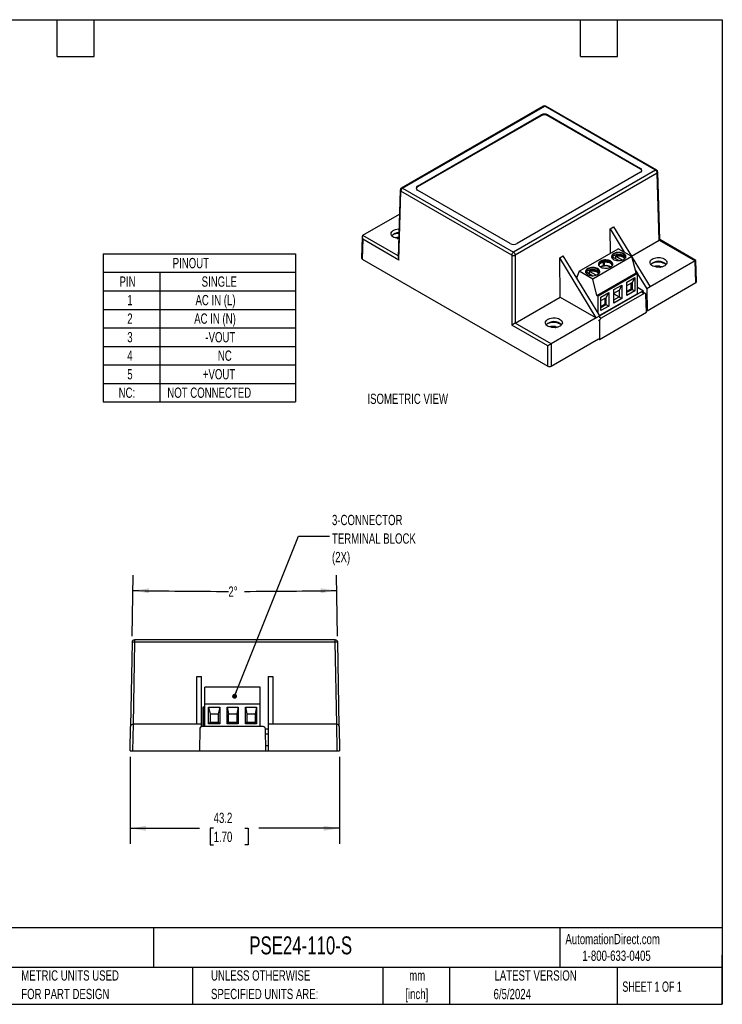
# Model space of a CAD drawing. Header units: millimetres. Extents: x 6 to 273, y 6 to 210.
# Tile 3 of 3: x 128 to 273, y 6 to 210. Entities that reach past the tile are written whole.
import ezdxf

# ---------------------------------------------------------------- set-up
doc = ezdxf.new("R2010")
doc.units = ezdxf.units.MM
doc.layers.add('DIMENSIONS', color=140, linetype='Continuous', lineweight=25)
doc.layers.add('TEXT', color=140, linetype='Continuous', lineweight=25)
doc.styles.add('SLDTEXTSTYLE0', font='TXT', dxfattribs={"width": 0.7})
doc.styles.add('SLDTEXTSTYLE1', font='TXT', dxfattribs={"width": 0.65})
doc.dimstyles.new('SLDDIMSTYLE0', dxfattribs={"dimtxt": 2.158008, "dimasz": 3.302, "dimexe": 0, "dimexo": 0.0625, "dimgap": 0.539502, "dimtad": 0, "dimtih": 1, "dimtoh": 1, "dimrnd": 1e-09, "dimzin": 12, "dimdsep": 46, "dimtxsty": 'SLDTEXTSTYLE0', "dimsah": 1, "dimcen": 0.09, "dimadec": 0, "dimazin": 3, "dimtfac": 1, "dimtofl": 0, "dimtmove": 0, "dimatfit": 3, "dimfxl": 0, "dimfrac": 2, "dimtolj": 1, "dimtzin": 12, "dimarcsym": 0})
doc.dimstyles.new('SLDDIMSTYLE2', dxfattribs={"dimtxt": 2.158008, "dimasz": 3.302, "dimexe": 0, "dimexo": 0.0625, "dimgap": 0.539502, "dimtad": 0, "dimtih": 1, "dimtoh": 1, "dimdec": 4, "dimzin": 12, "dimdsep": 46, "dimtxsty": 'SLDTEXTSTYLE0', "dimsah": 1, "dimcen": 0.09, "dimadec": 0, "dimazin": 3, "dimtfac": 1, "dimtdec": 0, "dimtofl": 0, "dimtmove": 0, "dimatfit": 3, "dimfxl": 0, "dimfrac": 2, "dimtolj": 1, "dimtzin": 12, "dimarcsym": 0})
doc.dimstyles.new('SLDDIMSTYLE5', dxfattribs={"dimtxt": 0.18, "dimasz": 1.016, "dimexe": 0, "dimexo": 0.0625, "dimgap": 0, "dimtad": 0, "dimtih": 1, "dimtoh": 1, "dimdec": 0, "dimrnd": 1e-09, "dimzin": 0, "dimdsep": 46, "dimtxsty": 'Standard', "dimblk1": 'DOT', "dimblk2": 'DOT', "dimsah": 1, "dimcen": 0.09, "dimadec": 0, "dimazin": 0, "dimtfac": 1.016, "dimtdec": 0, "dimtofl": 0, "dimtmove": 0, "dimatfit": 3, "dimldrblk": 'DOT', "dimfxl": 0, "dimfrac": 2, "dimtolj": 1, "dimtzin": 0, "dimarcsym": 0})

# ---------------------------------------------------------------- blocks, each defined once
blk = doc.blocks.new('SW_TABLEANNOTATION_0')
at = {"layer": 'DIMENSIONS', "color": 0}
for p, q in [((0, 0), (0, -3.82)), ((0, 0), (11.68, 0)), ((11.68, 0), (39.65, 0)), ((39.65, 0), (39.65, -3.82)), ((0, -3.82), (0, -7.64)), ((0, -3.82), (11.68, -3.82)), ((11.68, -3.82), (11.68, -7.64)), ((11.68, -3.82), (39.65, -3.82)), ((39.65, -3.82), (39.65, -7.64)), ((0, -7.64), (0, -11.47)), ((0, -7.64), (11.68, -7.64)), ((11.68, -7.64), (11.68, -11.47)), ((11.68, -7.64), (39.65, -7.64)), ((39.65, -7.64), (39.65, -11.47)), ((0, -11.47), (0, -15.29)), ((0, -11.47), (11.68, -11.47)), ((11.68, -11.47), (11.68, -15.29)), ((11.68, -11.47), (39.65, -11.47)), ((39.65, -11.47), (39.65, -15.29)), ((0, -15.29), (0, -19.11)), ((0, -15.29), (11.68, -15.29)), ((11.68, -15.29), (11.68, -19.11)), ((11.68, -15.29), (39.65, -15.29)), ((39.65, -15.29), (39.65, -19.11)), ((0, -19.11), (0, -22.93)), ((0, -19.11), (11.68, -19.11)), ((11.68, -19.11), (11.68, -22.93)), ((11.68, -19.11), (39.65, -19.11)), ((39.65, -19.11), (39.65, -22.93)), ((0, -22.93), (0, -26.76)), ((0, -22.93), (11.68, -22.93)), ((11.68, -22.93), (11.68, -26.76)), ((11.68, -22.93), (39.65, -22.93)), ((39.65, -22.93), (39.65, -26.76)), ((0, -26.76), (0, -30.58)), ((0, -26.76), (11.68, -26.76)), ((11.68, -26.76), (11.68, -30.58)), ((11.68, -26.76), (39.65, -26.76)), ((39.65, -26.76), (39.65, -30.58)), ((0, -30.58), (11.68, -30.58)), ((11.68, -30.58), (39.65, -30.58))]:
    blk.add_line(p, q, dxfattribs=at)
at = {"layer": 'DIMENSIONS', "color": 0, "attachment_point": 1, "style": 'SLDTEXTSTYLE0'}
for s, insert, char_height in [('PINOUT', (14.31, -0.86), 2.117), ('PIN', (3.34, -4.68), 2.117), ('SINGLE', (20.28, -4.68), 2.117), ('1', (4.94, -8.5), 2.12), ('AC IN (L)', (19.01, -8.5), 2.117), ('AC IN (N)', (18.74, -12.32), 2.117), ('2', (4.94, -12.32), 2.12), ('3', (4.94, -16.15), 2.12), ('-VOUT', (21.05, -16.15), 2.117), ('4', (4.94, -19.97), 2.12), ('NC', (23.63, -19.97), 2.117), ('5', (4.94, -23.79), 2.12), ('+VOUT', (20.53, -23.79), 2.117), ('NC:', (3.16, -27.61), 2.117), ('NOT CONNECTED', (13.2, -27.61), 2.1167)]:
    blk.add_mtext(s, dxfattribs=dict(at, insert=insert, char_height=char_height))
blk = doc.blocks.new('_D_11')
at = {"layer": 'DIMENSIONS'}
for p, q in [((151.34, 82.35), (151.56, 94.92)), ((193.72, 82.35), (193.5, 94.92))]:
    blk.add_line(p, q, dxfattribs=at)
for start, end in [(269, 269.9361), (270.09421, 271)]:
    blk.add_arc((172.53, 1296.13), 1204.56, start, end, dxfattribs=at)
for points in [[(151.51, 91.75), (154.8, 91.19), (154.82, 92.2)], [(193.55, 91.75), (190.24, 92.2), (190.26, 91.19)]]:
    blk.add_solid(points, dxfattribs=at)
at = {"layer": 'DIMENSIONS', "insert": (171.19, 92.58), "char_height": 2.117, "attachment_point": 1, "style": 'SLDTEXTSTYLE0'}
blk.add_mtext('2°', dxfattribs=at)
blk = doc.blocks.new('_D_12')
at = {"layer": 'DIMENSIONS'}
for p, q in [((150.93, 57.4), (150.93, 39.49)), ((194.13, 57.4), (194.13, 39.49)), ((150.93, 42.67), (165.23, 42.67)), ((168.15, 42.67), (167.42, 42.67)), ((167.42, 42.67), (167.42, 39.24)), ((174.56, 42.67), (175.29, 42.67)), ((175.29, 42.67), (175.29, 39.24)), ((194.13, 42.67), (177.49, 42.67)), ((167.42, 39.24), (168.15, 39.24)), ((175.29, 39.24), (174.56, 39.24))]:
    blk.add_line(p, q, dxfattribs=at)
for points in [[(150.93, 42.67), (154.23, 42.16), (154.23, 43.17)], [(194.13, 42.67), (190.83, 43.17), (190.83, 42.16)]]:
    blk.add_solid(points, dxfattribs=at)
at = {"layer": 'DIMENSIONS', "char_height": 2.117, "attachment_point": 1, "style": 'SLDTEXTSTYLE0'}
for s, insert in [('43.2', (168.15, 45.88)), ('1.70', (168.15, 41.97))]:
    blk.add_mtext(s, dxfattribs=dict(at, insert=insert))
blk = doc.blocks.new('_Dot')
at = {"color": 0, "linetype": 'ByBlock', "lineweight": -2}
blk.add_line((-0.5, 0), (-1, 0), dxfattribs=at)
at = {"color": 0, "linetype": 'ByBlock', "const_width": 0.5}
blk.add_lwpolyline([(-0.25, 0, 1), (0.25, 0, 1)], format="xyb", close=True, dxfattribs=at)

msp = doc.modelspace()

# ---------------------------------------------------------------- linework, layer by layer
for p, q in [((236.16956, 191.69813), (206.88271, 174.79119)), ((207.13269, 174.76643), (236.41954, 191.67337)), ((259.27172, 178.48109), (236.41954, 191.67337)), ((259.5217, 178.50584), (236.66952, 191.69813)), ((210.22124, 175.19505), (235.67708, 189.89039)), ((235.67708, 189.72709), (210.22124, 175.03174)), ((235.67708, 189.72709), (235.67708, 189.89039)), ((237.09129, 189.89039), (256.18318, 178.86888)), ((237.09129, 189.89039), (237.09129, 189.72709)), ((256.18318, 178.70558), (237.09129, 189.72709)), ((256.18318, 178.70558), (256.18318, 178.86888)), ((259.27172, 178.48109), (229.98487, 161.57415)), ((259.62522, 177.87587), (230.33837, 160.96894)), ((256.18318, 178.05248), (230.72733, 163.35713)), ((260.04262, 164.06921), (259.62522, 177.87587)), ((260.19259, 164.15869), (259.77149, 178.08793)), ((207.13269, 174.76643), (229.98487, 161.57415)), ((210.22124, 175.03174), (210.22124, 175.19505)), ((206.63292, 174.37327), (206.21212, 160.45393)), ((206.34967, 159.95341), (206.77919, 174.16122)), ((229.63137, 160.96894), (206.77919, 174.16122)), ((229.31312, 163.35713), (210.22124, 174.37864)), ((198.93718, 165.04884), (206.48272, 169.40478)), ((249.91303, 166.37595), (250.62014, 166.78416)), ((250.62014, 166.78416), (254.32318, 160.71333)), ((198.7875, 164.74008), (198.65505, 160.35883)), ((206.22365, 160.83544), (198.93117, 165.04531)), ((249.98812, 161.3647), (249.91303, 166.37595)), ((249.91303, 166.37595), (252.84742, 161.56527)), ((198.92505, 164.23955), (198.80141, 160.14972)), ((206.34967, 159.95341), (198.92505, 164.23955)), ((254.29877, 160.75336), (260.04262, 164.06921)), ((260.04863, 164.07274), (267.47325, 159.7866)), ((267.61722, 159.87255), (260.19259, 164.15869)), ((229.63137, 160.96894), (229.63137, 146.51317)), ((230.33837, 160.96894), (230.33837, 146.92131)), ((239.51856, 160.37535), (240.22567, 160.78356)), ((247.77143, 148.41292), (240.22567, 160.78356)), ((243.50926, 157.62453), (251.59149, 162.2903)), ((254.41992, 160.65749), (246.33769, 155.99171)), ((250.60803, 160.83357), (250.67968, 160.87876)), ((250.99674, 160.67893), (250.95632, 160.28514)), ((252.41498, 159.933), (251.06908, 160.70997)), ((251.16967, 161.06346), (251.16967, 160.75976)), ((251.45881, 160.81476), (251.45881, 161.10819)), ((254.41992, 160.65749), (251.59149, 162.2903)), ((255.26845, 157.30975), (254.41992, 160.65749)), ((198.80141, 160.14972), (237.05599, 138.06582)), ((239.63971, 152.29086), (239.51856, 160.37535)), ((247.06433, 148.00472), (239.51856, 160.37535)), ((247.91395, 159.27831), (247.9856, 159.3235)), ((248.47559, 159.5082), (248.47559, 158.73249)), ((248.76473, 158.77722), (248.76473, 159.55293)), ((250.64482, 160.46505), (251.75345, 159.82505)), ((254.46448, 160.48168), (258.1659, 154.41352)), ((267.46724, 159.78307), (258.1659, 154.41352)), ((267.60301, 155.29209), (267.46724, 159.78307)), ((267.74937, 155.5012), (267.61722, 159.87255)), ((242.95031, 156.56673), (242.83753, 156.50162)), ((243.50926, 157.62453), (242.99727, 156.23975)), ((246.33769, 155.99171), (243.50926, 157.62453)), ((245.25666, 157.35453), (246.3653, 156.71453)), ((245.60859, 157.56842), (245.56817, 157.17463)), ((247.02682, 156.82249), (245.68093, 157.59946)), ((245.78151, 157.95295), (245.78151, 157.64924)), ((246.07065, 157.70424), (246.07065, 157.99767)), ((247.18622, 152.64398), (255.26845, 157.30975)), ((255.55129, 157.14647), (247.46906, 152.48069)), ((255.14422, 157.79986), (255.53815, 157.15406)), ((255.55129, 157.14647), (255.26845, 157.30975)), ((255.55129, 152.98211), (255.55129, 157.14647)), ((255.55129, 157.13251), (257.4588, 154.00532)), ((260.13724, 158.49585), (260.29366, 158.47272)), ((247.18622, 152.64398), (246.33769, 155.99171)), ((250.697, 153.85422), (252.32335, 154.79309)), ((252.32335, 154.79309), (251.75766, 153.73157)), ((252.32335, 154.79309), (252.32335, 152.01685)), ((253.39108, 155.40948), (255.01743, 156.34835)), ((253.39108, 152.63324), (253.39108, 155.40948)), ((253.39108, 154.67453), (254.45174, 155.28683)), ((254.27496, 154.00076), (254.27496, 155.18478)), ((255.01743, 156.34835), (254.45174, 155.28683)), ((254.45174, 155.28683), (254.45174, 153.89871)), ((255.01743, 156.34835), (255.01743, 153.57211)), ((257.52668, 149.47515), (267.60301, 155.29209)), ((247.46906, 152.48069), (247.18622, 152.64398)), ((247.46906, 148.90863), (247.46906, 152.48069)), ((255.55129, 152.98211), (247.73626, 148.47059)), ((256.35828, 153.37752), (247.76804, 148.41848)), ((248.00293, 152.29896), (249.62927, 153.23783)), ((256.94196, 153.04057), (248.07289, 147.92057)), ((249.62927, 153.23783), (249.06359, 152.17632)), ((249.62927, 153.23783), (249.62927, 150.46159)), ((250.697, 151.07798), (250.697, 153.85422)), ((250.697, 153.11927), (251.75766, 153.73157)), ((250.697, 152.95576), (251.75766, 152.34346)), ((251.75766, 153.73157), (251.75766, 152.34346)), ((253.39108, 153.49051), (254.27496, 154.00076)), ((253.39108, 153.28641), (254.45174, 153.89871)), ((255.01743, 153.57211), (253.39108, 152.63324)), ((254.27496, 154.00076), (254.45174, 153.89871)), ((254.45174, 153.89871), (255.01743, 153.57211)), ((256.81957, 153.55779), (255.55129, 154.28995)), ((256.35828, 153.37752), (256.94196, 153.04057)), ((256.82546, 153.55439), (256.58303, 153.41444)), ((257.19375, 153.06428), (256.60645, 153.40332)), ((257.41282, 149.15844), (257.30152, 152.83999)), ((258.1659, 154.41352), (257.4588, 154.00532)), ((257.4588, 154.00532), (257.52668, 149.47515)), ((230.33837, 146.92131), (239.63971, 152.29086)), ((239.63971, 152.29086), (247.06433, 148.00472)), ((248.00293, 149.52273), (248.00293, 152.29896)), ((248.00293, 151.56401), (249.06359, 152.17632)), ((248.00293, 150.37999), (248.88681, 150.89025)), ((248.00293, 150.17589), (249.06359, 150.7882)), ((249.62927, 150.46159), (248.00293, 149.52273)), ((248.88681, 150.89025), (248.88681, 152.07427)), ((248.88681, 150.89025), (249.06359, 150.7882)), ((249.06359, 152.17632), (249.06359, 150.7882)), ((249.06359, 150.7882), (249.62927, 150.46159)), ((250.697, 151.73115), (251.75766, 152.34346)), ((252.32335, 152.01685), (250.697, 151.07798)), ((251.75766, 152.34346), (252.32335, 152.01685)), ((257.37817, 150.37743), (257.37601, 150.37618)), ((247.77143, 148.41292), (247.06433, 148.00472)), ((247.72546, 143.56604), (257.41282, 149.15844)), ((247.77776, 147.99097), (247.77143, 148.41292)), ((257.52668, 149.47515), (257.40105, 149.54768)), ((237.05599, 142.22703), (229.63137, 146.51317)), ((237.75688, 142.6317), (230.33226, 146.91784)), ((247.06433, 148.00472), (237.76299, 142.63517)), ((247.72546, 147.31185), (247.50807, 147.43734)), ((247.72546, 147.31185), (247.72546, 143.56604)), ((248.07289, 147.92057), (247.77625, 148.09182)), ((238.57048, 146.04563), (238.7269, 146.02249)), ((237.76299, 138.06582), (247.50807, 143.69153)), ((237.76299, 142.63517), (237.76299, 138.06582)), ((247.50807, 143.69153), (247.72546, 143.56604)), ((237.05599, 138.06582), (237.05599, 142.22703)), ((151.82085, 81.56655), (151.82085, 81.07528)), ((193.23871, 81.56655), (151.82085, 81.56655)), ((193.23871, 81.07528), (193.23871, 81.56655)), ((151.32092, 81.07528), (151.0172, 63.67528)), ((151.82085, 81.07528), (151.5257, 64.16655)), ((193.23871, 81.07528), (151.82085, 81.07528)), ((193.53385, 64.16655), (193.23871, 81.07528)), ((194.04235, 63.67528), (193.73863, 81.07528)), ((164.67978, 64.16655), (164.67978, 73.9818)), ((164.67978, 73.9818), (165.67978, 73.9818)), ((165.67978, 64.16655), (165.67978, 73.9818)), ((179.37978, 73.9818), (180.37978, 73.9818)), ((179.37978, 73.9818), (179.37978, 64.16655)), ((180.37978, 73.9818), (180.37978, 64.16655)), ((177.77782, 71.76655), (166.34782, 71.76655)), ((166.34782, 68.26655), (166.34782, 71.76655)), ((177.77782, 68.26655), (177.77782, 71.76655)), ((165.92782, 67.66655), (165.92782, 63.66655)), ((166.07009, 67.66655), (165.92782, 67.66655)), ((166.34782, 67.66655), (166.07009, 67.66655)), ((166.07009, 67.66655), (166.07009, 63.66655)), ((177.77782, 68.26655), (166.34782, 68.26655)), ((166.34782, 63.66655), (166.34782, 68.26655)), ((167.10282, 67.66655), (169.40282, 67.66655)), ((167.10282, 64.26655), (167.10282, 67.66655)), ((167.10282, 67.66655), (167.40282, 66.26655)), ((169.40282, 67.66655), (169.10282, 66.26655)), ((169.40282, 67.66655), (169.40282, 64.26655)), ((170.91282, 67.66655), (173.21282, 67.66655)), ((170.91282, 64.26655), (170.91282, 67.66655)), ((170.91282, 67.66655), (171.21282, 66.26655)), ((173.21282, 67.66655), (172.91282, 66.26655)), ((173.21282, 67.66655), (173.21282, 64.26655)), ((174.72282, 67.66655), (177.02282, 67.66655)), ((174.72282, 64.26655), (174.72282, 67.66655)), ((174.72282, 67.66655), (175.02282, 66.26655)), ((177.02282, 67.66655), (176.72282, 66.26655)), ((177.02282, 67.66655), (177.02282, 64.26655)), ((177.77782, 63.66655), (177.77782, 68.26655)), ((167.40282, 66.26655), (167.40282, 64.56655)), ((167.40282, 66.26655), (169.10282, 66.26655)), ((169.10282, 66.26655), (169.10282, 64.56655)), ((171.21282, 64.56655), (171.21282, 66.26655)), ((171.21282, 66.26655), (172.91282, 66.26655)), ((172.91282, 66.26655), (172.91282, 64.56655)), ((175.02282, 66.26655), (175.02282, 64.56655)), ((175.02282, 66.26655), (176.72282, 66.26655)), ((176.72282, 66.26655), (176.72282, 64.56655)), ((150.92978, 58.66655), (151.0172, 63.67528)), ((151.5257, 64.16655), (151.4297, 58.66655)), ((164.67978, 64.16655), (151.5257, 64.16655)), ((165.67978, 64.16655), (164.67978, 64.16655)), ((165.29002, 63.17528), (165.21132, 58.66655)), ((165.67978, 63.65426), (165.67978, 64.16655)), ((178.3327, 63.66655), (165.78995, 63.66655)), ((167.10282, 64.26655), (167.40282, 64.56655)), ((169.40282, 64.26655), (167.10282, 64.26655)), ((167.40282, 64.56655), (169.10282, 64.56655)), ((169.10282, 64.56655), (169.40282, 64.26655)), ((170.91282, 64.26655), (171.21282, 64.56655)), ((173.21282, 64.26655), (170.91282, 64.26655)), ((171.21282, 64.56655), (172.91282, 64.56655)), ((172.91282, 64.56655), (173.21282, 64.26655)), ((174.72282, 64.26655), (175.02282, 64.56655)), ((177.02282, 64.26655), (174.72282, 64.26655)), ((175.02282, 64.56655), (176.72282, 64.56655)), ((176.72282, 64.56655), (177.02282, 64.26655)), ((178.91132, 58.66655), (178.83262, 63.17528)), ((179.37978, 63.16655), (178.83278, 63.16655)), ((180.37978, 64.16655), (179.37978, 64.16655)), ((179.37978, 64.16655), (179.37978, 58.66655)), ((193.53385, 64.16655), (180.37978, 64.16655)), ((193.62985, 58.66655), (193.53385, 64.16655)), ((194.04235, 63.67528), (194.12978, 58.66655)), ((178.85023, 62.16655), (179.37978, 62.16655)), ((179.37978, 59.66655), (178.89387, 59.66655)), ((150.92978, 58.66655), (151.4297, 58.66655)), ((151.4297, 58.66655), (165.21132, 58.66655)), ((165.21132, 58.66655), (178.91132, 58.66655)), ((178.91132, 58.66655), (179.37978, 58.66655)), ((179.37978, 58.66655), (193.62985, 58.66655)), ((193.62985, 58.66655), (194.12978, 58.66655))]:
    msp.add_line(p, q)
at = {"flags": 128}
for points in [[(206.33052, 164.37044), (206.15332, 164.38626), (205.86118, 164.43693), (205.58872, 164.51612), (205.34422, 164.62142), (205.13511, 164.74963), (204.96774, 164.89686), (204.8472, 165.05863), (204.77715, 165.23002), (204.75972, 165.40583), (204.79544, 165.58072), (204.88322, 165.74937), (205.0204, 165.90666), (205.20281, 166.0478), (205.4249, 166.16852), (205.67993, 166.26514), (205.96015, 166.33473), (206.25704, 166.37517), (206.39138, 166.3834)], [(205.99689, 164.40939), (206.14318, 164.42537), (206.33248, 164.43524)], [(251.99375, 161.50959), (251.71501, 161.52727), (251.43552, 161.51418), (251.16536, 161.47078), (250.91432, 161.39866), (250.69145, 161.30041), (250.50482, 161.17959), (250.36117, 161.04057), (250.2657, 160.88836), (250.22184, 160.72847), (250.2312, 160.56668), (250.29342, 160.40884), (250.40627, 160.26064), (250.56566, 160.12746), (250.76583, 160.01409), (250.99955, 159.92464), (251.25837, 159.86234), (251.53294, 159.82945), (251.81332, 159.82715), (252.0894, 159.85552), (252.35119, 159.91354), (252.58922, 159.99911), (252.7949, 160.10914), (252.96079, 160.23966), (253.08089, 160.38594), (253.15088, 160.54269), (253.1682, 160.70427), (253.13225, 160.86481), (253.04431, 161.01852), (252.90758, 161.15985), (252.72698, 161.28369), (252.50905, 161.38556), (252.26166, 161.46178), (251.99375, 161.50959)], [(251.99375, 161.38711), (251.71501, 161.40479), (251.43552, 161.39169), (251.16536, 161.3483), (250.91432, 161.27618), (250.69145, 161.17793), (250.50482, 161.05711), (250.36117, 160.91809), (250.2657, 160.76588), (250.22284, 160.61462)], [(251.06908, 160.70997), (251.31361, 160.7742), (251.57656, 160.80601), (251.84519, 160.80385), (252.1065, 160.76785), (252.34785, 160.69972), (252.55756, 160.60279), (252.72548, 160.48172), (252.84348, 160.34239), (252.90586, 160.19154), (252.90606, 160.19059)], [(249.29967, 159.95433), (249.02094, 159.97201), (248.74144, 159.95892), (248.47129, 159.91553), (248.22024, 159.8434), (247.99737, 159.74516), (247.81074, 159.62434), (247.66709, 159.48531), (247.57162, 159.3331), (247.52777, 159.17321), (247.53712, 159.01142), (247.59935, 158.85358), (247.7122, 158.70538), (247.87159, 158.5722), (248.07176, 158.45883), (248.30548, 158.36938), (248.5643, 158.30709), (248.83886, 158.27419), (249.11925, 158.27189), (249.39532, 158.30026), (249.65711, 158.35828), (249.89514, 158.44385), (250.10082, 158.55388), (250.26671, 158.6844), (250.38682, 158.83068), (250.4568, 158.98744), (250.47413, 159.14901), (250.43817, 159.30955), (250.35024, 159.46327), (250.2135, 159.6046), (250.0329, 159.72843), (249.81497, 159.8303), (249.56758, 159.90652), (249.29967, 159.95433)], [(249.29967, 159.83185), (249.02094, 159.84953), (248.74144, 159.83644), (248.47129, 159.79304), (248.22024, 159.72092), (247.99737, 159.62267), (247.81074, 159.50185), (247.66709, 159.36283), (247.57162, 159.21062), (247.52877, 159.05936)], [(247.61807, 158.82285), (247.60727, 158.92964), (247.63628, 159.08636), (247.71769, 159.23681), (247.84838, 159.37519), (248.02333, 159.49619), (248.2358, 159.59517), (248.47765, 159.66831), (248.73956, 159.71281), (249.01148, 159.72696), (249.28296, 159.71022), (249.54356, 159.66322), (249.78327, 159.58777), (249.99287, 159.48678), (250.16432, 159.36412), (250.29103, 159.22451), (250.36812, 159.07331), (250.39263, 158.91633), (250.38183, 158.82285)], [(249.28296, 159.57469), (249.01148, 159.59143), (248.73956, 159.57728), (248.47765, 159.53278), (248.2358, 159.45964), (248.02333, 159.36066), (247.84838, 159.23966), (247.71769, 159.10128), (247.63628, 158.95083), (247.61218, 158.85522)], [(250.48199, 160.19059), (250.53356, 160.32388), (250.64482, 160.46505)], [(261.60898, 159.25119), (261.52119, 159.08254), (261.38402, 158.92525), (261.20161, 158.7841), (260.97952, 158.66338), (260.72449, 158.56676), (260.44427, 158.49718), (260.14737, 158.45674), (259.84283, 158.44668), (259.53988, 158.4673), (259.24774, 158.51797), (258.97528, 158.59716), (258.73078, 158.70246), (258.52167, 158.83068), (258.3543, 158.9779), (258.23376, 159.13967), (258.16371, 159.31106), (258.14628, 159.48687), (258.182, 159.66176), (258.26978, 159.83041), (258.40696, 159.9877), (258.58937, 160.12884), (258.81146, 160.24956), (259.06649, 160.34618), (259.34671, 160.41577), (259.6436, 160.45621), (259.94815, 160.46627), (260.2511, 160.44565), (260.54324, 160.39497), (260.8157, 160.31578), (261.0602, 160.21048), (261.26931, 160.08227), (261.43668, 159.93504), (261.55722, 159.77328), (261.62727, 159.60188), (261.6447, 159.42607), (261.60898, 159.25119)], [(260.1982, 158.66542), (260.50707, 158.61354), (260.70914, 158.56206)], [(246.6056, 158.39907), (246.32686, 158.41675), (246.04736, 158.40366), (245.77721, 158.36027), (245.52616, 158.28815), (245.3033, 158.1899), (245.11667, 158.06908), (244.97302, 157.93005), (244.87754, 157.77784), (244.83369, 157.61795), (244.84304, 157.45616), (244.90527, 157.29832), (245.01812, 157.15013), (245.17751, 157.01694), (245.37768, 156.90357), (245.6114, 156.81413), (245.87022, 156.75183), (246.14478, 156.71893), (246.42517, 156.71663), (246.70125, 156.745), (246.96303, 156.80302), (247.20107, 156.8886), (247.40674, 156.99863), (247.57263, 157.12914), (247.69274, 157.27542), (247.76272, 157.43218), (247.78005, 157.59375), (247.7441, 157.75429), (247.65616, 157.90801), (247.51942, 158.04934), (247.33882, 158.17318), (247.12089, 158.27504), (246.8735, 158.35126), (246.6056, 158.39907)], [(246.6056, 158.27659), (246.32686, 158.29427), (246.04736, 158.28118), (245.77721, 158.23779), (245.52616, 158.16566), (245.3033, 158.06742), (245.11667, 157.9466), (244.97302, 157.80757), (244.87754, 157.65536), (244.83469, 157.5041)], [(245.09383, 157.08008), (245.14541, 157.21337), (245.25666, 157.35453)], [(245.68093, 157.59946), (245.92546, 157.66368), (246.1884, 157.69549), (246.45703, 157.69334), (246.71835, 157.65733), (246.9597, 157.58921), (247.16941, 157.49227), (247.33733, 157.37121), (247.45533, 157.23188), (247.5177, 157.08103), (247.51791, 157.08008)], [(240.04222, 146.80096), (239.95444, 146.63231), (239.81726, 146.47502), (239.63485, 146.33388), (239.41276, 146.21316), (239.15773, 146.11654), (238.87751, 146.04695), (238.58062, 146.00652), (238.27607, 145.99645), (237.97312, 146.01707), (237.68098, 146.06775), (237.40852, 146.14694), (237.16402, 146.25224), (236.95491, 146.38045), (236.78754, 146.52768), (236.667, 146.68945), (236.59695, 146.86084), (236.57952, 147.03665), (236.61524, 147.21154), (236.70303, 147.38019), (236.8402, 147.53747), (237.02261, 147.67862), (237.2447, 147.79934), (237.49973, 147.89596), (237.77995, 147.96554), (238.07685, 148.00598), (238.38139, 148.01604), (238.68434, 147.99542), (238.97648, 147.94475), (239.24894, 147.86556), (239.49344, 147.76026), (239.70255, 147.63205), (239.86992, 147.48482), (239.99046, 147.32305), (240.06051, 147.15166), (240.07794, 146.97585), (240.04222, 146.80096)], [(238.63144, 146.2152), (238.94031, 146.16331), (239.14239, 146.11183)]]:
    msp.add_lwpolyline(points, dxfattribs=at)
for centre, radius, start, end in [((236.41954, 191.2651), 0.5, 60.0026883, 119.9973117), ((236.27438, 191.482), 0.2402, 52.8179108, 115.8716308), ((236.56471, 191.482), 0.2402, 64.1283692, 127.1820892), ((236.38419, 188.52568), 1.53702, 62.6096722, 117.3903278), ((236.38419, 188.36237), 1.53702, 62.6096722, 117.3903278), ((256.02825, 178.46068), 0.43662, 290.7834208, 69.2165792), ((255.9518, 178.21941), 0.53842, 17.2450825, 64.5494976), ((259.41766, 178.28194), 0.2469, 65.0771498, 126.2333087), ((258.85608, 177.83247), 0.77037, 3.2296536, 57.3477381), ((259.27172, 178.07282), 0.5, 1.7316055, 60.0026883), ((259.52146, 178.10392), 0.25055, 294.4654752, 356.3398109), ((207.13269, 174.35816), 0.5, 119.9973117, 178.2683946), ((207.54834, 174.11782), 0.77037, 122.6522605, 176.7703462), ((206.98676, 174.56728), 0.2469, 53.7666912, 114.9228504), ((210.45261, 174.54557), 0.53842, 115.4505024, 162.7549175), ((210.37616, 174.78684), 0.43662, 110.7834208, 249.2165792), ((206.87625, 174.38464), 0.2436, 182.675366, 246.5193463), ((206.30952, 163.62906), 1.93759, 88.3102123, 136.3220654), ((206.35436, 162.3328), 3.09267, 89.8506535, 113.8341187), ((206.38551, 161.22868), 3.38027, 90.8100128, 103.5631491), ((230.02023, 164.72184), 1.53702, 242.6096722, 297.3903278), ((230.40051, 160.92553), 0.77037, 122.6522661, 176.7703439), ((229.98487, 161.67877), 0.79298, 243.5265238, 296.473477), ((229.56923, 160.92553), 0.77037, 3.2296536, 57.3477381), ((252.00919, 160.13605), 1.25116, 22.4886746, 90.7071182), ((248.8259, 157.00572), 1.76195, 101.468017, 120.1948218), ((248.98084, 156.69758), 2.04867, 81.5197687, 118.6507316), ((248.57053, 159.07572), 0.35611, 254.5382597, 303.0478084), ((249.02713, 156.64519), 2.14811, 61.2559538, 97.0164088), ((249.30098, 158.39443), 1.18039, 22.9774772, 90.8750747), ((249.11389, 156.94845), 1.78342, 60.1583413, 84.5601571), ((249.31511, 158.58079), 1.25116, 22.4886746, 90.7071182), ((259.89549, 157.37895), 2.31273, 46.2003818, 133.7996182), ((259.77247, 156.30962), 3.20079, 82.3565567, 113.5967877), ((259.78271, 155.23927), 3.45125, 83.085516, 103.4605524), ((259.78175, 155.51567), 3.00131, 83.1977907, 97.626098), ((259.99922, 157.0571), 2.43301, 53.1176324, 85.308965), ((243.05722, 156.35778), 0.23471, 73.4477896, 117.0974558), ((246.62104, 157.02553), 1.25116, 22.4886746, 90.7071182), ((238.32873, 144.92873), 2.31273, 46.2003818, 133.7996182), ((238.20571, 143.85939), 3.20079, 82.3565567, 113.5967877), ((238.43246, 144.60688), 2.43301, 53.1176324, 85.308965), ((238.21595, 142.78905), 3.45125, 83.085516, 103.4605524), ((238.215, 143.06544), 3.00131, 83.1977907, 97.626098), ((151.82085, 81.06655), 0.5, 90, 179), ((193.23871, 81.06655), 0.5, 1, 90), ((151.57088, 73.9115), 7.16813, 88.0016175, 91.9983824), ((193.48867, 73.9115), 7.16813, 88.0016174, 91.9983826), ((151.51713, 63.66655), 0.5, 90, 179), ((165.78995, 63.16655), 0.5, 90, 179), ((178.3327, 63.16655), 0.5, 1, 90), ((193.54242, 63.66655), 0.5, 1, 90)]:
    msp.add_arc(centre, radius, start, end)
for centre, major_axis, ratio, start_param, end_param in [((199.27855, 164.4365), (-0.34131, 0.61232), 0.577246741, 0.017332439, 1.570675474), ((259.70124, 163.86501), (0.49135, 0.29368), 0.000202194, 6.283072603, 7.06861491), ((199.15512, 160.35379), (0.50015, 0), 0.577111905, 3.12414751, 3.926838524), ((206.70317, 160.15035), (-0.34131, 0.61232), 0.577246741, 0.76798446, 1.570675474), ((267.12587, 159.57887), (0.49135, 0.29368), 0.000202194, 6.283072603, 7.068614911), ((267.24929, 155.49616), (0.50015, 0), 0.577111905, 5.497939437, 6.300630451), ((256.35211, 152.97281), (0.25641, 0.42929), 0.567220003, 0.008428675, 0.793745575), ((256.94813, 152.62874), (0.24331, 0.43685), 0.587367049, 5.506121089, 7.059464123), ((229.98487, 146.71011), (0.49998, 0.28868), 0.015053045, 0.794008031, 2.347351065), ((248.07907, 147.50873), (0.24331, 0.43685), 0.587367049, 0.776278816, 2.32962185), ((237.40949, 142.42397), (0.49998, 0.28868), 0.015053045, 0.794008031, 2.347351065), ((237.40949, 138.27001), (0.5, 0), 0.577463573, 3.92714311, 5.497634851)]:
    msp.add_ellipse(centre, major_axis=major_axis, ratio=ratio, start_param=start_param, end_param=end_param)
for points in [[(198.93117, 165.04531), (198.93315, 165.04649), (198.93516, 165.04767), (198.93718, 165.04884)], [(260.04262, 164.06921), (260.04464, 164.07038), (260.04664, 164.07155), (260.04863, 164.07274)], [(267.47325, 159.7866), (267.47126, 159.78541), (267.46926, 159.78423), (267.46724, 159.78307)], [(230.33226, 146.91784), (230.33431, 146.91899), (230.33635, 146.92015), (230.33837, 146.92131)], [(237.76299, 142.63517), (237.76097, 142.634), (237.75893, 142.63285), (237.75688, 142.6317)], [(151.5257, 64.16655), (151.52284, 64.16655), (151.51999, 64.16655), (151.51713, 64.16655)], [(193.54242, 64.16655), (193.53957, 64.16655), (193.53671, 64.16655), (193.53385, 64.16655)]]:
    msp.add_open_spline(points, degree=3)
for points, knots in [([(250.32004, 160.4023), (250.32214, 160.43843), (250.32612, 160.50722), (250.37764, 160.61477), (250.46572, 160.72278), (250.5487, 160.79636), (250.60495, 160.83163), (250.60803, 160.83357)], [0, 0, 0, 0, 0.267334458, 0.50886791, 0.739784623, 0.98572342, 1, 1, 1, 1]), ([(250.67968, 160.87876), (250.70928, 160.89489), (250.79588, 160.94208), (250.94872, 161.00528), (251.08356, 161.03897), (251.14352, 161.05395)], [0, 0, 0, 0, 0.223805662, 0.654828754, 1, 1, 1, 1]), ([(251.06908, 160.70997), (251.06075, 160.71478), (251.0523, 160.71802), (251.04443, 160.71939), (251.03655, 160.72076), (251.02904, 160.7203), (251.02255, 160.718), (251.01617, 160.71573), (251.0106, 160.71161), (251.00636, 160.70596), (251.00223, 160.70047), (250.99924, 160.69336), (250.99767, 160.68525), (250.99727, 160.68321), (250.99696, 160.6811), (250.99674, 160.67893)], [0, 0, 0, 0, 0.0000353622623, 0.0000353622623, 0.0000353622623, 0.0000707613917, 0.0000707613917, 0.0000707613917, 0.0001055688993, 0.0001055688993, 0.0001055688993, 0.0001393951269, 0.0001393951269, 0.0001393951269, 0.0001477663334, 0.0001477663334, 0.0001477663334, 0.0001477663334]), ([(252.95955, 160.2525), (252.93707, 160.29409), (252.88857, 160.38382), (252.7655, 160.505), (252.60427, 160.61622), (252.4094, 160.70724), (252.1897, 160.77496), (251.9531, 160.81695), (251.70775, 160.8322), (251.46244, 160.81972), (251.21996, 160.78156), (251.07284, 160.73352), (250.99775, 160.709)], [0, 0, 0, 0, 0.084783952, 0.182921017, 0.283574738, 0.385446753, 0.487410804, 0.589165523, 0.690759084, 0.792327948, 0.894011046, 1, 1, 1, 1]), ([(251.16967, 161.06346), (251.19409, 161.06628), (251.21883, 161.07283), (251.27145, 161.08789), (251.30012, 161.09638), (251.3552, 161.10493), (251.38079, 161.10489), (251.42441, 161.10468), (251.44299, 161.10478), (251.45881, 161.10819)], [0, 0, 0, 0, 0.25, 0.25, 0.5, 0.5, 0.75, 0.75, 1, 1, 1, 1]), ([(251.50418, 161.10858), (251.56191, 161.11278), (251.70268, 161.12301), (251.91836, 161.11305), (252.06739, 161.08852), (252.13625, 161.07719)], [0, 0, 0, 0, 0.272238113, 0.66377346, 1, 1, 1, 1]), ([(252.13625, 161.07719), (252.1476, 161.07561), (252.23961, 161.06275), (252.39837, 161.01644), (252.60128, 160.93996), (252.7715, 160.8454), (252.9051, 160.74093), (252.99989, 160.63207), (253.05261, 160.52422), (253.07395, 160.45067), (253.06712, 160.4094), (253.06604, 160.4029)], [0, 0, 0, 0, 0.019311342, 0.156504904, 0.292802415, 0.427974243, 0.562099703, 0.695966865, 0.831389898, 0.973479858, 1, 1, 1, 1]), ([(247.67457, 159.02751), (247.67952, 159.03884), (247.69898, 159.08342), (247.77356, 159.16777), (247.8546, 159.2411), (247.91087, 159.27637), (247.91395, 159.27831)], [0, 0, 0, 0, 0.138167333, 0.543377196, 0.97494763, 1, 1, 1, 1]), ([(247.9856, 159.3235), (248.0152, 159.33963), (248.10181, 159.38683), (248.25464, 159.45002), (248.38948, 159.48371), (248.44944, 159.4987)], [0, 0, 0, 0, 0.223805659, 0.654828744, 1, 1, 1, 1]), ([(248.47559, 159.5082), (248.50001, 159.51102), (248.52475, 159.51757), (248.57738, 159.53263), (248.60605, 159.54113), (248.66112, 159.54967), (248.68671, 159.54964), (248.73033, 159.54942), (248.74891, 159.54952), (248.76473, 159.55293)], [0, 0, 0, 0, 0.25, 0.25, 0.5, 0.5, 0.75, 0.75, 1, 1, 1, 1]), ([(248.8101, 159.55333), (248.86784, 159.55752), (249.0086, 159.56775), (249.22428, 159.55779), (249.37331, 159.53327), (249.44217, 159.52194)], [0, 0, 0, 0, 0.272238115, 0.663773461, 1, 1, 1, 1]), ([(249.44217, 159.52194), (249.45352, 159.52035), (249.54553, 159.5075), (249.70432, 159.46118), (249.90709, 159.38472), (250.07785, 159.29008), (250.20942, 159.18591), (250.28762, 159.1019), (250.3097, 159.05681), (250.3148, 159.0464)], [0, 0, 0, 0, 0.026233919, 0.212607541, 0.397763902, 0.581391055, 0.763596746, 0.945451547, 1, 1, 1, 1]), ([(250.60068, 160.47892), (250.57707, 160.45583), (250.50937, 160.38959), (250.44848, 160.31448), (250.43032, 160.25913), (250.42938, 160.25626)], [0, 0, 0, 0, 0.336746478, 0.965661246, 1, 1, 1, 1]), ([(250.64482, 160.46505), (250.63649, 160.46887), (250.61984, 160.47651), (250.59934, 160.4758), (250.59076, 160.46804), (250.58734, 160.46494)], [0, 0, 0, 0, 0.3751200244, 0.7504620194, 1, 1, 1, 1]), ([(244.93333, 157.28868), (244.93242, 157.29414), (244.92502, 157.33881), (244.94693, 157.41513), (245.00551, 157.52996), (245.10621, 157.6415), (245.24873, 157.74849), (245.4259, 157.84043), (245.59789, 157.90713), (245.71609, 157.93355), (245.75788, 157.94289)], [0, 0, 0, 0, 0.023699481, 0.19376574, 0.335494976, 0.487073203, 0.632522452, 0.776704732, 0.921049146, 1, 1, 1, 1]), ([(245.21253, 157.36841), (245.18892, 157.34531), (245.12122, 157.27908), (245.06033, 157.20397), (245.04216, 157.14861), (245.04122, 157.14575)], [0, 0, 0, 0, 0.3367464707, 0.9656612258, 1, 1, 1, 1]), ([(245.25666, 157.35453), (245.24834, 157.35835), (245.23169, 157.366), (245.21118, 157.36529), (245.20261, 157.35752), (245.19918, 157.35442)], [0, 0, 0, 0, 0.375120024, 0.75046202, 1, 1, 1, 1]), ([(245.68093, 157.59946), (245.67259, 157.60427), (245.66414, 157.6075), (245.65627, 157.60888), (245.6484, 157.61025), (245.64089, 157.60979), (245.6344, 157.60748), (245.62802, 157.60521), (245.62245, 157.6011), (245.6182, 157.59545), (245.61408, 157.58995), (245.61109, 157.58285), (245.60951, 157.57473), (245.60912, 157.5727), (245.60881, 157.57059), (245.60859, 157.56842)], [0, 0, 0, 0, 0.0000353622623, 0.0000353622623, 0.0000353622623, 0.0000707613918, 0.0000707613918, 0.0000707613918, 0.0001055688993, 0.0001055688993, 0.0001055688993, 0.0001393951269, 0.0001393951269, 0.0001393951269, 0.0001477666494, 0.0001477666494, 0.0001477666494, 0.0001477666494]), ([(247.5714, 157.14199), (247.54892, 157.18358), (247.50042, 157.27331), (247.37734, 157.39449), (247.21611, 157.5057), (247.02125, 157.59673), (246.80155, 157.66445), (246.56494, 157.70643), (246.31959, 157.72168), (246.07428, 157.70921), (245.8318, 157.67105), (245.68469, 157.623), (245.6096, 157.59848)], [0, 0, 0, 0, 0.084783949, 0.182921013, 0.283574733, 0.385446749, 0.487410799, 0.589165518, 0.690759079, 0.792327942, 0.89401104, 1, 1, 1, 1]), ([(245.78151, 157.95295), (245.80594, 157.95577), (245.83067, 157.96232), (245.8833, 157.97737), (245.91197, 157.98587), (245.96704, 157.99441), (245.99263, 157.99438), (246.03625, 157.99416), (246.05484, 157.99427), (246.07065, 157.99767)], [0, 0, 0, 0, 0.25, 0.25, 0.5, 0.5, 0.75, 0.75, 1, 1, 1, 1]), ([(246.11882, 158.00025), (246.19741, 158.00409), (246.35942, 158.01201), (246.58053, 157.99756), (246.7138, 157.97206), (246.76803, 157.96169)], [0, 0, 0, 0, 0.3584462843, 0.7389202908, 1, 1, 1, 1]), ([(246.76803, 157.96169), (246.79306, 157.95763), (246.89782, 157.94065), (247.06548, 157.88774), (247.26068, 157.80622), (247.42172, 157.70851), (247.54551, 157.6023), (247.62871, 157.49327), (247.67497, 157.39036), (247.67779, 157.32616), (247.67917, 157.29488)], [0, 0, 0, 0, 0.043650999, 0.18272842, 0.320821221, 0.457747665, 0.593739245, 0.729762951, 0.868339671, 1, 1, 1, 1])]:
    msp.add_open_spline(points, degree=3, knots=knots)
at = {"layer": 'TEXT'}
for p, q in [((6.35, 209.55), (273.05, 209.55)), ((135.89, 201.93), (135.89, 209.55)), ((143.51, 201.93), (143.51, 209.55)), ((243.84, 201.93), (243.84, 209.55)), ((251.46, 201.93), (251.46, 209.55)), ((273.05, 209.55), (273.05, 6.35)), ((135.89, 201.93), (143.51, 201.93)), ((243.84, 201.93), (251.46, 201.93)), ((273.05, 22.12611), (6.35, 22.12611)), ((155.7589, 22.12611), (155.7589, 13.97)), ((239.57538, 22.12611), (239.57538, 13.97)), ((273.05, 6.35), (273.05, 16.51)), ((273.05, 13.97), (6.35, 13.97)), ((163.78018, 13.97), (163.78018, 6.35)), ((203.0243, 13.97), (203.0243, 6.35)), ((216.8121, 13.97), (216.8121, 6.35)), ((251.34875, 13.97), (251.34875, 6.35)), ((6.35, 6.35), (273.05, 6.35))]:
    msp.add_line(p, q, dxfattribs=at)

# ---------------------------------------------------------------- block references
at = {"layer": 'DIMENSIONS'}
msp.add_blockref('SW_TABLEANNOTATION_0', (145.39997, 161.24022), dxfattribs=at)

# ---------------------------------------------------------------- texts
at = {"color": 179, "linetype": 'Continuous', "lineweight": 18, "char_height": 2.1166667, "attachment_point": 1, "style": 'SLDTEXTSTYLE0'}
for s, insert in [('AutomationDirect.com', (240.69496, 20.87653)), ('1-800-633-0405', (244.19158, 17.43702))]:
    msp.add_mtext(s, dxfattribs=dict(at, insert=insert))
at = {"layer": 'DIMENSIONS', "attachment_point": 1, "style": 'SLDTEXTSTYLE0'}
for s, insert, char_height in [('ISOMETRIC VIEW', (199.86638, 132.37524), 2.1166667), ('3-CONNECTOR', (192.56126, 107.35763), 2.1166667), ('TERMINAL BLOCK', (192.56126, 103.53541), 2.1166667), ('(2X)', (192.56126, 99.71318), 2.116667)]:
    msp.add_mtext(s, dxfattribs=dict(at, insert=insert, char_height=char_height))
at = {"layer": 'TEXT'}
for s, insert, char_height, attachment_point, style in [('RHINO PSE-S SERIES SWITCHING POWER SUPPLY, 24 VDC @ 0.4A/10W, 120/240 VAC NOMINAL INPUT, 1-PHASE,', (7.96573, 20.62023), 1.8520833, 1, 'SLDTEXTSTYLE0'), ('PSE24-110-S', (175.5018, 20.36438), 3.7041667, 1, 'SLDTEXTSTYLE0'), ('METRIC UNITS USED', (128.47837, 13.36399), 2.1166667, 1, 'SLDTEXTSTYLE0'), ('UNLESS OTHERWISE', (167.60791, 13.36399), 2.1166667, 1, 'SLDTEXTSTYLE0'), ('mm', (210.13037, 13.36129), 2.116667, 2, 'SLDTEXTSTYLE0'), ('LATEST VERSION', (234.55213, 13.36399), 2.1166667, 2, 'SLDTEXTSTYLE0'), ('SHEET 1 OF 1', (252.44129, 11.05149), 2.1166667, 1, 'SLDTEXTSTYLE1'), ('FOR PART DESIGN', (128.47837, 9.54177), 2.1166667, 1, 'SLDTEXTSTYLE0'), ('SPECIFIED UNITS ARE:', (167.60791, 9.54177), 2.1166667, 1, 'SLDTEXTSTYLE0'), ('[inch]', (210.04659, 9.53907), 2.116667, 2, 'SLDTEXTSTYLE0'), ('6/5/2024', (229.73922, 9.52754), 2.116667, 2, 'SLDTEXTSTYLE0')]:
    msp.add_mtext(s, dxfattribs=dict(at, insert=insert, char_height=char_height, attachment_point=attachment_point, style=style))

# ---------------------------------------------------------------- dimensions: what is measured, and where the dimension line sits
at = {"layer": 'DIMENSIONS'}
dim = msp.add_angular_dim_2l(base=(161.34648, 91.61852), line1=((193.73863, 81.07528), (194.04235, 63.67528)), line2=((151.0172, 63.67528), (151.32092, 81.07528)), dimstyle='SLDDIMSTYLE2', dxfattribs=at)
dim.commit()
dim.dimension.update_dxf_attribs({"geometry": '_D_11', "text_midpoint": (172.84843, 91.56665), "dimtype": 162})
dim = msp.add_linear_dim(base=(194.12978, 42.66645), p1=(150.92978, 58.66655), p2=(194.12978, 58.66655), dimstyle='SLDDIMSTYLE0', dxfattribs=at)
dim.commit()
dim.dimension.update_dxf_attribs({"geometry": '_D_12', "text_midpoint": (171.35592, 42.66645), "dimtype": 160})

# ---------------------------------------------------------------- leaders
msp.add_leader([(172.47609, 69.92799), (185.6726, 102.94387), (192.0226, 102.94387)], dimstyle='SLDDIMSTYLE5', dxfattribs=at)

doc.saveas('drawing.dxf')
